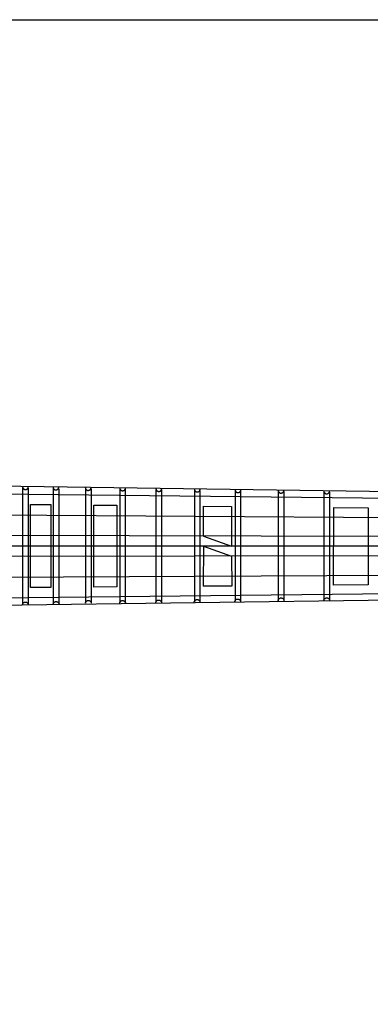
# Model space of a CAD drawing. Extents: x -330 to 789, y -284 to 512.
# Tile 4 of 10: x 206 to 366, y 63 to 512. Entities that reach past the tile are written whole.
import ezdxf

# ---------------------------------------------------------------- set-up
doc = ezdxf.new("R2010")
doc.units = 0
for name, color, linetype in [('BlockMrk', 7, 'CONTINUOUS'), ('BORDER', 7, 'CONTINUOUS'), ('NECK', 7, 'CONTINUOUS')]:
    doc.layers.add(name, color=color, linetype=linetype)

# ---------------------------------------------------------------- blocks, each defined once
blk = doc.blocks.new('*E16')
at = {"layer": 'NECK', "color": 7, "linetype": 'CONTINUOUS'}
blk.add_lwpolyline([(537.343651, 287.818773), (537.34673, 287.755089), (537.353708, 287.69107), (537.364455, 287.626934), (537.378838, 287.562901), (537.396727, 287.499188), (537.41799, 287.436015), (537.442498, 287.373598), (537.470117, 287.312158), (537.500719, 287.251912), (537.53417, 287.193079), (537.570341, 287.135877), (537.609099, 287.080525), (537.650315, 287.027241), (537.693857, 286.976243), (537.739593, 286.927751), (537.787393, 286.881982), (537.837126, 286.839155), (537.88866, 286.799488), (537.941865, 286.763201), (537.996609, 286.73051), (538.054815, 286.700503), (538.115127, 286.673881), (538.177319, 286.650605), (538.241165, 286.630639), (538.306437, 286.613945), (538.372909, 286.600485), (538.440354, 286.590221), (538.508545, 286.583116), (538.577256, 286.579131), (538.646259, 286.57823), (538.715329, 286.580375), (538.784238, 286.585527), (538.85276, 286.59365), (538.920668, 286.604705), (538.987735, 286.618655), (539.053735, 286.635463), (539.11844, 286.655089), (539.181625, 286.677498), (539.243062, 286.702651), (539.302524, 286.73051), (539.354579, 286.758579), (539.405366, 286.790009), (539.454755, 286.824607), (539.502618, 286.86218), (539.548825, 286.902534), (539.593247, 286.945475), (539.635755, 286.99081), (539.67622, 287.038346), (539.714514, 287.087888), (539.750507, 287.139244), (539.78407, 287.19222), (539.815075, 287.246621), (539.843391, 287.302256), (539.868891, 287.35893), (539.891444, 287.416449), (539.910923, 287.474621), (539.927198, 287.533251), (539.94014, 287.592147), (539.949619, 287.651114), (539.955508, 287.709959)], dxfattribs=at)
blk = doc.blocks.new('*E17')
at = {"layer": 'NECK', "color": 7, "linetype": 'CONTINUOUS'}
blk.add_lwpolyline([(551.211619, 287.664697), (551.214698, 287.601009), (551.221676, 287.536987), (551.232423, 287.472848), (551.246806, 287.408812), (551.264695, 287.345098), (551.285958, 287.281922), (551.310466, 287.219505), (551.338085, 287.158063), (551.368687, 287.097817), (551.402138, 287.038983), (551.438309, 286.981782), (551.477067, 286.92643), (551.518283, 286.873147), (551.561825, 286.822151), (551.607561, 286.77366), (551.655361, 286.727894), (551.705094, 286.685069), (551.756628, 286.645405), (551.809833, 286.609121), (551.864577, 286.576434), (551.922787, 286.546428), (551.983103, 286.519806), (552.045298, 286.496531), (552.109145, 286.476565), (552.174418, 286.45987), (552.240891, 286.446408), (552.308336, 286.436143), (552.376526, 286.429037), (552.445237, 286.425051), (552.514239, 286.424148), (552.583308, 286.426292), (552.652216, 286.431443), (552.720736, 286.439565), (552.788642, 286.45062), (552.855708, 286.46457), (552.921706, 286.481378), (552.986411, 286.501006), (553.049594, 286.523416), (553.111031, 286.548571), (553.170493, 286.576434), (553.222546, 286.604504), (553.27333, 286.635936), (553.322718, 286.670535), (553.370579, 286.708108), (553.416785, 286.748462), (553.461207, 286.791403), (553.503715, 286.836738), (553.544181, 286.884273), (553.582475, 286.933814), (553.618469, 286.985169), (553.652032, 287.038143), (553.683038, 287.092543), (553.711355, 287.148176), (553.736856, 287.204847), (553.75941, 287.262364), (553.77889, 287.320533), (553.795165, 287.37916), (553.808107, 287.438053), (553.817587, 287.497016), (553.823476, 287.555858)], dxfattribs=at)
blk = doc.blocks.new('*E18')
at = {"layer": 'NECK', "color": 7, "linetype": 'CONTINUOUS'}
blk.add_lwpolyline([(565.927058, 287.433557), (565.930137, 287.369869), (565.937115, 287.305847), (565.947862, 287.241708), (565.962245, 287.177672), (565.980134, 287.113958), (566.001398, 287.050782), (566.025905, 286.988365), (566.053525, 286.926923), (566.084126, 286.866677), (566.117577, 286.807843), (566.153748, 286.750642), (566.192507, 286.69529), (566.233723, 286.642007), (566.277264, 286.591011), (566.323001, 286.54252), (566.370801, 286.496754), (566.420534, 286.453929), (566.472068, 286.414265), (566.525272, 286.377981), (566.580016, 286.345294), (566.638223, 286.315289), (566.698537, 286.288669), (566.76073, 286.265394), (566.824577, 286.245428), (566.889849, 286.228734), (566.956321, 286.215273), (567.023766, 286.205008), (567.091958, 286.197901), (567.160668, 286.193915), (567.229671, 286.193012), (567.298741, 286.195155), (567.36765, 286.200306), (567.436171, 286.208428), (567.504078, 286.219482), (567.571145, 286.233431), (567.637144, 286.250239), (567.701849, 286.269866), (567.765033, 286.292276), (567.82647, 286.317432), (567.885932, 286.345294), (567.937985, 286.373364), (567.988769, 286.404796), (568.038157, 286.439395), (568.086018, 286.476969), (568.132224, 286.517323), (568.176646, 286.560264), (568.219154, 286.6056), (568.25962, 286.653135), (568.297914, 286.702677), (568.333908, 286.754032), (568.367472, 286.807007), (568.398477, 286.861409), (568.426794, 286.917043), (568.452295, 286.973716), (568.474849, 287.031235), (568.494329, 287.089406), (568.510604, 287.148036), (568.523546, 287.206931), (568.533026, 287.265898), (568.538915, 287.324743)], dxfattribs=at)
blk = doc.blocks.new('*E19')
at = {"layer": 'NECK', "color": 7, "linetype": 'CONTINUOUS'}
blk.add_lwpolyline([(581.619737, 287.27948), (581.622816, 287.215792), (581.629794, 287.15177), (581.640539, 287.087631), (581.654921, 287.023596), (581.672809, 286.959881), (581.694072, 286.896705), (581.718578, 286.834287), (581.746196, 286.772845), (581.776796, 286.712598), (581.810247, 286.653764), (581.846416, 286.596561), (581.885175, 286.541208), (581.92639, 286.487924), (581.969932, 286.436926), (582.015669, 286.388433), (582.06347, 286.342664), (582.113204, 286.299837), (582.16474, 286.26017), (582.217948, 286.223882), (582.272695, 286.191192), (582.330901, 286.161186), (582.391214, 286.134565), (582.453406, 286.111291), (582.517251, 286.091326), (582.582523, 286.074632), (582.648993, 286.061172), (582.716437, 286.050908), (582.784627, 286.043803), (582.853336, 286.039818), (582.922339, 286.038917), (582.991408, 286.041061), (583.060316, 286.046213), (583.128837, 286.054335), (583.196745, 286.065389), (583.263812, 286.079339), (583.329812, 286.096146), (583.394519, 286.115772), (583.457706, 286.13818), (583.519145, 286.163333), (583.578611, 286.191192), (583.630664, 286.219258), (583.681448, 286.250687), (583.730835, 286.285284), (583.778696, 286.322857), (583.8249, 286.363211), (583.86932, 286.406153), (583.911827, 286.451489), (583.952291, 286.499026), (583.990583, 286.54857), (584.026575, 286.599928), (584.060137, 286.652905), (584.09114, 286.707308), (584.119455, 286.762944), (584.144954, 286.819619), (584.167507, 286.877139), (584.186985, 286.935311), (584.203259, 286.99394), (584.2162, 287.052834), (584.22568, 287.111799), (584.231568, 287.170641)], dxfattribs=at)
blk = doc.blocks.new('*E20')
at = {"layer": 'NECK', "color": 7, "linetype": 'CONTINUOUS'}
blk.add_lwpolyline([(598.107157, 286.971302), (598.110236, 286.907614), (598.117214, 286.843592), (598.127959, 286.779453), (598.142341, 286.715418), (598.160229, 286.651703), (598.181491, 286.588527), (598.205997, 286.526109), (598.233616, 286.464667), (598.264216, 286.40442), (598.297666, 286.345586), (598.333836, 286.288383), (598.372594, 286.23303), (598.413809, 286.179746), (598.457351, 286.128748), (598.503088, 286.080255), (598.550889, 286.034486), (598.600623, 285.991659), (598.652159, 285.951992), (598.705367, 285.915704), (598.760114, 285.883014), (598.81832, 285.853008), (598.878633, 285.826387), (598.940825, 285.803113), (599.00467, 285.783148), (599.069942, 285.766454), (599.136412, 285.752994), (599.203856, 285.74273), (599.272046, 285.735625), (599.340755, 285.73164), (599.409758, 285.730739), (599.478827, 285.732883), (599.547735, 285.738035), (599.616256, 285.746157), (599.684164, 285.757211), (599.751231, 285.771161), (599.817231, 285.787968), (599.881938, 285.807594), (599.945125, 285.830002), (600.006564, 285.855155), (600.06603, 285.883014), (600.118083, 285.91108), (600.168867, 285.942509), (600.218254, 285.977106), (600.266115, 286.014679), (600.312319, 286.055033), (600.35674, 286.097975), (600.399246, 286.143311), (600.43971, 286.190848), (600.478003, 286.240392), (600.513994, 286.29175), (600.547556, 286.344727), (600.57856, 286.39913), (600.606875, 286.454766), (600.632374, 286.511441), (600.654927, 286.568961), (600.674405, 286.627133), (600.690679, 286.685762), (600.70362, 286.744656), (600.7131, 286.803621), (600.718988, 286.862463)], dxfattribs=at)
blk = doc.blocks.new('*E21')
at = {"layer": 'NECK', "color": 7, "linetype": 'CONTINUOUS'}
blk.add_lwpolyline([(615.603286, 286.740162), (615.606365, 286.676474), (615.613343, 286.612452), (615.62409, 286.548314), (615.638473, 286.484278), (615.656362, 286.420563), (615.677625, 286.357388), (615.702133, 286.29497), (615.729752, 286.233529), (615.760354, 286.173282), (615.793805, 286.114449), (615.829976, 286.057247), (615.868734, 286.001896), (615.90995, 285.948612), (615.953492, 285.897616), (615.999228, 285.849126), (616.047028, 285.803359), (616.096761, 285.760534), (616.148295, 285.72087), (616.2015, 285.684586), (616.256244, 285.651899), (616.314451, 285.621894), (616.374765, 285.595274), (616.436958, 285.571999), (616.500805, 285.552034), (616.566077, 285.535339), (616.632549, 285.521878), (616.699994, 285.511613), (616.768185, 285.504506), (616.836896, 285.50052), (616.905899, 285.499617), (616.974968, 285.50176), (617.043877, 285.506911), (617.112398, 285.515033), (617.180306, 285.526087), (617.247372, 285.540037), (617.313372, 285.556844), (617.378077, 285.576471), (617.441261, 285.598881), (617.502698, 285.624037), (617.56216, 285.651899), (617.614213, 285.679969), (617.664997, 285.711401), (617.714385, 285.746), (617.762246, 285.783573), (617.808452, 285.823927), (617.852874, 285.866869), (617.895382, 285.912203), (617.935848, 285.959738), (617.974142, 286.00928), (618.010136, 286.060634), (618.043699, 286.113608), (618.074705, 286.168008), (618.103022, 286.223641), (618.128523, 286.280313), (618.151077, 286.33783), (618.170557, 286.395998), (618.186832, 286.454626), (618.199774, 286.513518), (618.209254, 286.572482), (618.215143, 286.631323)], dxfattribs=at)
blk = doc.blocks.new('*E22')
at = {"layer": 'NECK', "color": 7, "linetype": 'CONTINUOUS'}
blk.add_lwpolyline([(634.170966, 286.431984), (634.174045, 286.368296), (634.181023, 286.304274), (634.191768, 286.240136), (634.20615, 286.1761), (634.224038, 286.112385), (634.2453, 286.04921), (634.269806, 285.986792), (634.297425, 285.925351), (634.328025, 285.865104), (634.361475, 285.806271), (634.397645, 285.749069), (634.436403, 285.693718), (634.477618, 285.640434), (634.52116, 285.589438), (634.566897, 285.540948), (634.614698, 285.495181), (634.664432, 285.452356), (634.715968, 285.412692), (634.769176, 285.376408), (634.823923, 285.343721), (634.882131, 285.313718), (634.942445, 285.287098), (635.004638, 285.263825), (635.068483, 285.24386), (635.133755, 285.227166), (635.200226, 285.213705), (635.26767, 285.20344), (635.33586, 285.196333), (635.404569, 285.192347), (635.473571, 285.191444), (635.542639, 285.193586), (635.611547, 285.198736), (635.680068, 285.206857), (635.747975, 285.217911), (635.815042, 285.23186), (635.881042, 285.248667), (635.945748, 285.268294), (636.008934, 285.290704), (636.070373, 285.315859), (636.129839, 285.343721), (636.18189, 285.371789), (636.232672, 285.403218), (636.282058, 285.437816), (636.329919, 285.475388), (636.376124, 285.515742), (636.420545, 285.558683), (636.463053, 285.604018), (636.503518, 285.651553), (636.541812, 285.701096), (636.577806, 285.752452), (636.611369, 285.805428), (636.642374, 285.85983), (636.670691, 285.915465), (636.69619, 285.972139), (636.718743, 286.029659), (636.738221, 286.087831), (636.754495, 286.146462), (636.767435, 286.205357), (636.776912, 286.264325), (636.782797, 286.32317)], dxfattribs=at)
blk = doc.blocks.new('*E23')
at = {"layer": 'NECK', "color": 7, "linetype": 'CONTINUOUS'}
blk.add_lwpolyline([(653.796098, 286.200844), (653.79918, 286.13716), (653.806161, 286.073141), (653.81691, 286.009005), (653.831295, 285.944972), (653.849185, 285.881259), (653.870449, 285.818085), (653.894957, 285.755669), (653.922577, 285.694229), (653.953178, 285.633983), (653.986629, 285.57515), (654.0228, 285.517948), (654.061559, 285.462596), (654.102775, 285.409311), (654.146317, 285.358314), (654.192054, 285.309822), (654.239856, 285.264053), (654.28959, 285.221226), (654.341126, 285.181559), (654.394334, 285.145271), (654.449081, 285.112581), (654.507287, 285.082575), (654.5676, 285.055954), (654.629792, 285.03268), (654.693637, 285.012715), (654.758909, 284.996021), (654.825379, 284.982561), (654.892823, 284.972297), (654.961013, 284.965192), (655.029722, 284.961207), (655.098725, 284.960306), (655.167794, 284.96245), (655.236702, 284.967602), (655.305223, 284.975724), (655.373131, 284.986778), (655.440198, 285.000728), (655.506198, 285.017535), (655.570905, 285.037161), (655.634092, 285.059569), (655.695531, 285.084722), (655.754997, 285.112581), (655.80705, 285.140647), (655.857834, 285.172075), (655.907221, 285.206672), (655.955082, 285.244243), (656.001286, 285.284596), (656.045706, 285.327537), (656.088213, 285.372872), (656.128677, 285.420408), (656.166969, 285.469951), (656.202961, 285.521307), (656.236523, 285.574283), (656.267526, 285.628686), (656.295841, 285.684322), (656.32134, 285.740997), (656.343893, 285.798517), (656.363371, 285.85669), (656.379645, 285.915321), (656.392586, 285.974217), (656.402066, 286.033185), (656.407954, 286.09203)], dxfattribs=at)
blk = doc.blocks.new('*E24')
at = {"layer": 'NECK', "color": 7, "linetype": 'CONTINUOUS'}
blk.add_lwpolyline([(674.598164, 285.892666), (674.601243, 285.828982), (674.608221, 285.764963), (674.618968, 285.700827), (674.633351, 285.636794), (674.65124, 285.573081), (674.672504, 285.509907), (674.697011, 285.447491), (674.724631, 285.386051), (674.755232, 285.325805), (674.788683, 285.266972), (674.824854, 285.20977), (674.863613, 285.154418), (674.904829, 285.101133), (674.94837, 285.050136), (674.994107, 285.001644), (675.041907, 284.955875), (675.09164, 284.913048), (675.143174, 284.873381), (675.196378, 284.837093), (675.251122, 284.804403), (675.309328, 284.774396), (675.36964, 284.747774), (675.431833, 284.724498), (675.495679, 284.704532), (675.560951, 284.687838), (675.627423, 284.674378), (675.694868, 284.664114), (675.763059, 284.657009), (675.83177, 284.653024), (675.900773, 284.652123), (675.969843, 284.654268), (676.038752, 284.65942), (676.107274, 284.667543), (676.175182, 284.678598), (676.242249, 284.692548), (676.308249, 284.709356), (676.372954, 284.728982), (676.436139, 284.751391), (676.497576, 284.776544), (676.557038, 284.804403), (676.609093, 284.832472), (676.65988, 284.863902), (676.709269, 284.8985), (676.757131, 284.936073), (676.803338, 284.976426), (676.84776, 285.019368), (676.890268, 285.064703), (676.930734, 285.112238), (676.969028, 285.161781), (677.005021, 285.213136), (677.038584, 285.266112), (677.069588, 285.320514), (677.097905, 285.376148), (677.123404, 285.432822), (677.145958, 285.490342), (677.165437, 285.548514), (677.181711, 285.607144), (677.194653, 285.66604), (677.204132, 285.725007), (677.210021, 285.783852)], dxfattribs=at)
blk = doc.blocks.new('*E41')
at = {"layer": 'NECK', "color": 7, "linetype": 'CONTINUOUS'}
blk.add_lwpolyline([(674.618154, 235.948773), (674.621233, 236.011233), (674.628211, 236.074021), (674.638958, 236.136922), (674.653341, 236.199722), (674.67123, 236.262207), (674.692493, 236.324164), (674.717001, 236.385377), (674.74462, 236.445632), (674.775222, 236.504716), (674.808673, 236.562414), (674.844844, 236.618512), (674.883602, 236.672796), (674.924818, 236.725052), (674.96836, 236.775065), (675.014096, 236.822621), (675.061896, 236.867506), (675.111629, 236.909507), (675.163163, 236.948408), (675.216368, 236.983995), (675.271112, 237.016055), (675.32932, 237.045484), (675.389634, 237.071594), (675.451827, 237.094421), (675.515674, 237.114002), (675.580947, 237.130374), (675.647419, 237.143575), (675.714865, 237.153641), (675.783056, 237.160609), (675.851767, 237.164516), (675.920771, 237.165399), (675.989842, 237.163295), (676.058751, 237.158242), (676.127274, 237.150275), (676.195183, 237.139433), (676.262251, 237.125752), (676.328253, 237.109268), (676.39296, 237.09002), (676.456147, 237.068044), (676.517587, 237.043376), (676.577053, 237.016055), (676.629106, 236.988531), (676.679891, 236.957709), (676.729278, 236.923779), (676.777139, 236.886932), (676.823344, 236.847357), (676.867764, 236.805244), (676.910271, 236.760782), (676.950735, 236.714163), (676.989027, 236.665575), (677.025019, 236.615209), (677.058581, 236.563254), (677.089584, 236.509901), (677.117899, 236.455338), (677.143397, 236.399757), (677.16595, 236.343346), (677.185428, 236.286297), (677.201702, 236.228797), (677.214643, 236.171039), (677.224123, 236.113211), (677.230011, 236.055503)], dxfattribs=at)
blk = doc.blocks.new('*E42')
at = {"layer": 'NECK', "color": 7, "linetype": 'CONTINUOUS'}
blk.add_lwpolyline([(653.818247, 235.924516), (653.821326, 235.986973), (653.828304, 236.049758), (653.839051, 236.112656), (653.853434, 236.175455), (653.871323, 236.237939), (653.892586, 236.299895), (653.917094, 236.361108), (653.944713, 236.421363), (653.975314, 236.480447), (654.008766, 236.538145), (654.044937, 236.594243), (654.083695, 236.648527), (654.124911, 236.700782), (654.168453, 236.750794), (654.214189, 236.79835), (654.261989, 236.843234), (654.311722, 236.885233), (654.363256, 236.924132), (654.41646, 236.959716), (654.471204, 236.991773), (654.529412, 237.021199), (654.589726, 237.047307), (654.65192, 237.070132), (654.715767, 237.089713), (654.781039, 237.106086), (654.847512, 237.119287), (654.914956, 237.129354), (654.983148, 237.136323), (655.051858, 237.140232), (655.120861, 237.141117), (655.18993, 237.139015), (655.258839, 237.133964), (655.32736, 237.125999), (655.395267, 237.115157), (655.462333, 237.101477), (655.528332, 237.084994), (655.593037, 237.065745), (655.656221, 237.043767), (655.717658, 237.019098), (655.77712, 236.991773), (655.829173, 236.964244), (655.879958, 236.933419), (655.929346, 236.899488), (655.977208, 236.86264), (656.023414, 236.823065), (656.067835, 236.780953), (656.110344, 236.736493), (656.15081, 236.689876), (656.189104, 236.641291), (656.225097, 236.590927), (656.258661, 236.538976), (656.289666, 236.485625), (656.317983, 236.431066), (656.343483, 236.375488), (656.366038, 236.319081), (656.385517, 236.262034), (656.401792, 236.204537), (656.414734, 236.14678), (656.424214, 236.088953), (656.430103, 236.031246)], dxfattribs=at)
blk = doc.blocks.new('*E43')
at = {"layer": 'NECK', "color": 7, "linetype": 'CONTINUOUS'}
blk.add_lwpolyline([(634.058494, 235.40948), (634.061573, 235.471937), (634.068551, 235.534722), (634.079298, 235.59762), (634.093681, 235.660419), (634.11157, 235.722903), (634.132834, 235.784859), (634.157341, 235.846072), (634.184961, 235.906327), (634.215562, 235.965411), (634.249013, 236.023109), (634.285184, 236.079207), (634.323943, 236.133491), (634.365159, 236.185746), (634.4087, 236.235758), (634.454437, 236.283314), (634.502237, 236.328198), (634.55197, 236.370197), (634.603504, 236.409096), (634.656708, 236.44468), (634.711452, 236.476737), (634.769661, 236.506164), (634.829976, 236.532271), (634.892171, 236.555097), (634.956018, 236.574676), (635.021291, 236.591048), (635.087764, 236.604248), (635.15521, 236.614314), (635.223401, 236.621282), (635.292112, 236.62519), (635.361116, 236.626073), (635.430186, 236.62397), (635.499095, 236.618918), (635.567617, 236.610952), (635.635525, 236.600111), (635.702593, 236.58643), (635.768594, 236.569948), (635.833301, 236.550701), (635.896488, 236.528725), (635.957927, 236.504058), (636.017393, 236.476737), (636.069445, 236.449213), (636.120229, 236.418392), (636.169616, 236.384464), (636.217476, 236.347618), (636.26368, 236.308045), (636.308101, 236.265933), (636.350607, 236.221474), (636.391071, 236.174856), (636.429364, 236.12627), (636.465355, 236.075905), (636.498918, 236.023952), (636.529921, 235.9706), (636.558237, 235.916039), (636.583736, 235.86046), (636.606289, 235.80405), (636.625767, 235.747002), (636.642042, 235.689504), (636.654983, 235.631746), (636.664462, 235.573919), (636.670351, 235.516211)], dxfattribs=at)
blk = doc.blocks.new('*E44')
at = {"layer": 'NECK', "color": 7, "linetype": 'CONTINUOUS'}
blk.add_lwpolyline([(615.567879, 235.17834), (615.570961, 235.240797), (615.577942, 235.303582), (615.588691, 235.36648), (615.603075, 235.429279), (615.620965, 235.491763), (615.642229, 235.553719), (615.666737, 235.614932), (615.694356, 235.675187), (615.724957, 235.734271), (615.758407, 235.791969), (615.794577, 235.848067), (615.833334, 235.902351), (615.874549, 235.954606), (615.918089, 236.004618), (615.963824, 236.052174), (616.011623, 236.097058), (616.061355, 236.139057), (616.112888, 236.177956), (616.166092, 236.21354), (616.220836, 236.245597), (616.279047, 236.275025), (616.339363, 236.301133), (616.401559, 236.32396), (616.465406, 236.343541), (616.53068, 236.359914), (616.597153, 236.373116), (616.664598, 236.383183), (616.73279, 236.390152), (616.8015, 236.394061), (616.870504, 236.394945), (616.939573, 236.392843), (617.008482, 236.387791), (617.077004, 236.379825), (617.144911, 236.368983), (617.211979, 236.355302), (617.277979, 236.338819), (617.342686, 236.319569), (617.405872, 236.297591), (617.467311, 236.272922), (617.526777, 236.245597), (617.578828, 236.218071), (617.629611, 236.187248), (617.678997, 236.153318), (617.726856, 236.116471), (617.77306, 236.076897), (617.81748, 236.034785), (617.859987, 235.990325), (617.900451, 235.943708), (617.938744, 235.895122), (617.974736, 235.844758), (618.008299, 235.792806), (618.039302, 235.739455), (618.067619, 235.684895), (618.093118, 235.629316), (618.115672, 235.572908), (618.13515, 235.51586), (618.151425, 235.458363), (618.164367, 235.400606), (618.173846, 235.342778), (618.179735, 235.285071)], dxfattribs=at)
blk = doc.blocks.new('*E45')
at = {"layer": 'NECK', "color": 7, "linetype": 'CONTINUOUS'}
blk.add_lwpolyline([(598.078836, 234.9472), (598.081915, 235.00966), (598.088893, 235.072448), (598.09964, 235.135349), (598.114023, 235.198149), (598.131912, 235.260635), (598.153175, 235.322591), (598.177683, 235.383804), (598.205302, 235.44406), (598.235903, 235.503144), (598.269355, 235.560842), (598.305526, 235.61694), (598.344284, 235.671224), (598.3855, 235.723479), (598.429042, 235.773492), (598.474778, 235.821048), (598.522578, 235.865933), (598.572311, 235.907934), (598.623845, 235.946835), (598.677049, 235.982422), (598.731793, 236.014482), (598.790001, 236.043911), (598.850315, 236.070021), (598.912508, 236.092848), (598.976355, 236.112429), (599.041628, 236.128802), (599.1081, 236.142002), (599.175546, 236.152068), (599.243737, 236.159036), (599.312449, 236.162943), (599.381453, 236.163826), (599.450523, 236.161722), (599.519433, 236.156669), (599.587955, 236.148702), (599.655864, 236.13786), (599.722933, 236.124179), (599.788934, 236.107695), (599.853641, 236.088447), (599.916828, 236.066471), (599.978268, 236.041803), (600.037734, 236.014482), (600.089787, 235.986957), (600.140572, 235.956135), (600.18996, 235.922206), (600.23782, 235.885359), (600.284025, 235.845783), (600.328446, 235.80367), (600.370952, 235.759209), (600.411416, 235.71259), (600.449708, 235.664002), (600.4857, 235.613636), (600.519262, 235.561681), (600.550265, 235.508328), (600.57858, 235.453765), (600.604079, 235.398184), (600.626631, 235.341774), (600.646109, 235.284724), (600.662383, 235.227225), (600.675324, 235.169467), (600.684804, 235.111639), (600.690692, 235.053931)], dxfattribs=at)
blk = doc.blocks.new('*E46')
at = {"layer": 'NECK', "color": 7, "linetype": 'CONTINUOUS'}
blk.add_lwpolyline([(581.591365, 234.716085), (581.594444, 234.778542), (581.601422, 234.841326), (581.612169, 234.904224), (581.626552, 234.967022), (581.644441, 235.029505), (581.665705, 235.09146), (581.690212, 235.152671), (581.717832, 235.212925), (581.748433, 235.272008), (581.781884, 235.329705), (581.818055, 235.385802), (581.856814, 235.440085), (581.89803, 235.49234), (581.941571, 235.542353), (581.987308, 235.589909), (582.035108, 235.634794), (582.084841, 235.676794), (582.136375, 235.715695), (582.189579, 235.751282), (582.244323, 235.783342), (582.302528, 235.81277), (582.36284, 235.838879), (582.425032, 235.861705), (582.488878, 235.881285), (582.55415, 235.897657), (582.620621, 235.910858), (582.688066, 235.920923), (582.756258, 235.927891), (582.824969, 235.931799), (582.893972, 235.932682), (582.963042, 235.930579), (583.031952, 235.925526), (583.100474, 235.91756), (583.168382, 235.906718), (583.23545, 235.893037), (583.301449, 235.876554), (583.366155, 235.857306), (583.42934, 235.83533), (583.490777, 235.810663), (583.550239, 235.783342), (583.602293, 235.755816), (583.653079, 235.724992), (583.702468, 235.691062), (583.75033, 235.654214), (583.796536, 235.614638), (583.840958, 235.572525), (583.883467, 235.528064), (583.923932, 235.481445), (583.962226, 235.432859), (583.998219, 235.382494), (584.031783, 235.330541), (584.062787, 235.277189), (584.091104, 235.222629), (584.116604, 235.16705), (584.139158, 235.110642), (584.158637, 235.053595), (584.174912, 234.9961), (584.187854, 234.938345), (584.197333, 234.88052), (584.203222, 234.822816)], dxfattribs=at)
blk = doc.blocks.new('*E47')
at = {"layer": 'NECK', "color": 7, "linetype": 'CONTINUOUS'}
blk.add_lwpolyline([(565.989669, 234.745549), (565.992752, 234.808009), (565.999733, 234.870797), (566.010481, 234.933698), (566.024866, 234.996498), (566.042756, 235.058984), (566.06402, 235.12094), (566.088527, 235.182152), (566.116147, 235.242407), (566.146747, 235.301491), (566.180198, 235.359188), (566.216368, 235.415285), (566.255125, 235.469568), (566.29634, 235.521822), (566.33988, 235.571833), (566.385615, 235.619387), (566.433414, 235.66427), (566.483146, 235.706268), (566.534679, 235.745166), (566.587883, 235.78075), (566.642627, 235.812806), (566.700838, 235.842234), (566.761154, 235.868342), (566.82335, 235.891169), (566.887198, 235.91075), (566.952471, 235.927123), (567.018944, 235.940324), (567.08639, 235.950391), (567.154581, 235.957361), (567.223292, 235.961269), (567.292295, 235.962154), (567.361364, 235.960052), (567.430273, 235.955), (567.498795, 235.947034), (567.566703, 235.936192), (567.63377, 235.922511), (567.69977, 235.906028), (567.764477, 235.886778), (567.827663, 235.8648), (567.889102, 235.840131), (567.948568, 235.812806), (568.000619, 235.78528), (568.051402, 235.754457), (568.100788, 235.720527), (568.148647, 235.68368), (568.194851, 235.644106), (568.239271, 235.601994), (568.281778, 235.557534), (568.322242, 235.510917), (568.360535, 235.462332), (568.396527, 235.411968), (568.43009, 235.360015), (568.461093, 235.306664), (568.48941, 235.252104), (568.514909, 235.196525), (568.537463, 235.140117), (568.556941, 235.083069), (568.573216, 235.025572), (568.586158, 234.967815), (568.595637, 234.909988), (568.601526, 234.85228)], dxfattribs=at)
blk = doc.blocks.new('*E48')
at = {"layer": 'NECK', "color": 7, "linetype": 'CONTINUOUS'}
blk.add_lwpolyline([(551.337502, 234.253805), (551.340584, 234.316265), (551.347565, 234.379053), (551.358314, 234.441954), (551.372698, 234.504754), (551.390588, 234.56724), (551.411852, 234.629196), (551.43636, 234.690408), (551.463979, 234.750663), (551.49458, 234.809747), (551.52803, 234.867444), (551.5642, 234.923541), (551.602957, 234.977824), (551.644172, 235.030078), (551.687712, 235.080089), (551.733447, 235.127643), (551.781246, 235.172526), (551.830978, 235.214524), (551.882511, 235.253422), (551.935715, 235.289006), (551.990459, 235.321062), (552.04867, 235.35049), (552.108986, 235.376598), (552.171182, 235.399425), (552.23503, 235.419006), (552.300303, 235.435379), (552.366776, 235.44858), (552.434222, 235.458647), (552.502413, 235.465617), (552.571124, 235.469525), (552.640127, 235.47041), (552.709196, 235.468308), (552.778105, 235.463256), (552.846627, 235.45529), (552.914535, 235.444448), (552.981602, 235.430767), (553.047602, 235.414284), (553.112309, 235.395034), (553.175495, 235.373056), (553.236934, 235.348387), (553.2964, 235.321062), (553.348451, 235.293536), (553.399234, 235.262713), (553.44862, 235.228783), (553.496479, 235.191936), (553.542683, 235.152362), (553.587103, 235.11025), (553.62961, 235.06579), (553.670074, 235.019173), (553.708367, 234.970588), (553.744359, 234.920224), (553.777922, 234.868271), (553.808925, 234.81492), (553.837242, 234.76036), (553.862741, 234.704781), (553.885295, 234.648373), (553.904773, 234.591325), (553.921048, 234.533828), (553.93399, 234.476071), (553.943469, 234.418244), (553.949358, 234.360536)], dxfattribs=at)
blk = doc.blocks.new('*E49')
at = {"layer": 'NECK', "color": 7, "linetype": 'CONTINUOUS'}
blk.add_lwpolyline([(537.315457, 234.022691), (537.318539, 234.085147), (537.32552, 234.147932), (537.336269, 234.21083), (537.350653, 234.273628), (537.368543, 234.336111), (537.389807, 234.398065), (537.414315, 234.459277), (537.441934, 234.519531), (537.472535, 234.578613), (537.505985, 234.63631), (537.542155, 234.692408), (537.580913, 234.746691), (537.622127, 234.798946), (537.665668, 234.848958), (537.711403, 234.896514), (537.759202, 234.9414), (537.808934, 234.9834), (537.860467, 235.022301), (537.913671, 235.057888), (537.968415, 235.089948), (538.026623, 235.119377), (538.086937, 235.145487), (538.14913, 235.168314), (538.212977, 235.187895), (538.27825, 235.204267), (538.344722, 235.217468), (538.412168, 235.227533), (538.480359, 235.234501), (538.54907, 235.238408), (538.618074, 235.239292), (538.687145, 235.237188), (538.756054, 235.232134), (538.824577, 235.224168), (538.892486, 235.213325), (538.959554, 235.199644), (539.025556, 235.183161), (539.090263, 235.163913), (539.15345, 235.141936), (539.21489, 235.117269), (539.274356, 235.089948), (539.32641, 235.062424), (539.377194, 235.031602), (539.426582, 234.997672), (539.474442, 234.960825), (539.520647, 234.92125), (539.565067, 234.879137), (539.607574, 234.834676), (539.648038, 234.788056), (539.68633, 234.739468), (539.722322, 234.689102), (539.755883, 234.637147), (539.786886, 234.583794), (539.815202, 234.529231), (539.8407, 234.47365), (539.863253, 234.417239), (539.882731, 234.36019), (539.899005, 234.302691), (539.911946, 234.244932), (539.921425, 234.187104), (539.927314, 234.129396)], dxfattribs=at)

msp = doc.modelspace()

# ---------------------------------------------------------------- linework, layer by layer
at = {"layer": 'BlockMrk', "color": 7, "linetype": 'CONTINUOUS'}
for p, q in [((289.52077, 276.897264), (289.532875, 290.582325)), ((289.532875, 290.582325), (302.387319, 290.457257)), ((302.387319, 290.457257), (302.405984, 272.32943)), ((289.52077, 276.897264), (302.405984, 272.32943)), ((289.51673, 272.32943), (289.500551, 254.038588)), ((289.51673, 272.32943), (302.410668, 267.780074)), ((302.410668, 267.780074), (302.424707, 254.144997)), ((302.424707, 254.144997), (289.500551, 254.038588))]:
    msp.add_line(p, q, dxfattribs=at)
for points in [[(219.955911, 291.259283), (219.958434, 253.466025), (210.804579, 253.390658), (210.804544, 291.348322), (219.955911, 291.259283)], [(250.115322, 290.965843), (250.128088, 253.714422), (239.592398, 253.627678), (239.601784, 291.068136), (250.115322, 290.965843)], [(364.577395, 289.85217), (364.656439, 254.657371), (348.834393, 254.527103), (348.905908, 290.004648), (364.577395, 289.85217)]]:
    msp.add_lwpolyline(points, dxfattribs=at)
at = {"layer": 'BORDER', "color": 7, "linetype": 'CONTINUOUS'}
msp.add_polyline3d([(-329.751279, 512.449514, -2), (789.082544, 512.449514, -2), (789.082544, -283.904317, -2), (-329.751279, -283.904317, -2), (-329.751279, 512.449514, -2), (-329.751279, 512.449514, -2)], close=True, dxfattribs=at)
at = {"layer": 'NECK', "color": 7, "linetype": 'CONTINUOUS'}
for p, q in [((603.726056, 291.464343, -2), (-61.736479, 298.998066, -2)), ((598.660077, 293.886283, -2), (142.201869, 300.42894)), ((207.1586, 298.755413, -2), (207.1586, 245.865424, -2)), ((209.6986, 298.755413, -2), (209.6986, 245.865424, -2)), ((221.0524, 298.504867, -2), (221.0524, 246.158998, -2)), ((223.5924, 298.504867, -2), (223.5924, 246.158998, -2)), ((235.7844, 298.430953, -2), (235.7844, 246.302762, -2)), ((238.3244, 298.430953, -2), (238.3244, 246.302762, -2)), ((251.38, 298.2133, -2), (251.38, 246.520414, -2)), ((253.92, 298.2133, -2), (253.92, 246.520414, -2)), ((267.89, 297.995648, -2), (267.89, 246.738067, -2)), ((270.43, 297.995648, -2), (270.43, 246.738067, -2)), ((285.416, 297.777995, -2), (285.416, 246.955719, -2)), ((287.956, 297.777995, -2), (287.956, 246.955719, -2)), ((303.944588, 297.451504, -2), (303.944588, 247.173372, -2)), ((306.498, 297.451504, -2), (306.498, 247.173372, -2)), ((323.6176, 297.233851, -2), (323.6176, 247.391025, -2)), ((326.1576, 297.233851, -2), (326.1576, 247.391025, -2)), ((344.4202, 297.016198, -2), (344.4202, 247.717516, -2)), ((346.9602, 297.016198, -2), (346.9602, 247.717516, -2)), ((603.726056, 283.657907, -2), (-61.735968, 288.341904, -2)), ((603.726056, 276.088046, -2), (-61.739955, 277.801916, -2)), ((603.489481, 268.28161, -2), (-61.736366, 267.17348, -2)), ((603.489481, 260.238599, -2), (-61.730728, 256.53126, -2)), ((603.726056, 253.141864, -2), (-61.722504, 245.832923, -2)), ((142.201869, 244.61504), (598.660077, 251.037423, -2))]:
    msp.add_line(p, q, dxfattribs=at)
at = {"layer": 'NECK', "color": 1, "linetype": 'CONTINUOUS'}
msp.add_line((599.134981, 272.32943, -2), (-24.752519, 272.32943, -2), dxfattribs=at)

# ---------------------------------------------------------------- block references
at = {"layer": 'NECK', "color": 7, "linetype": 'CONTINUOUS'}
for name in ['*E16', '*E17', '*E18', '*E19', '*E20', '*E21', '*E22', '*E23', '*E24', '*E48', '*E47', '*E46', '*E45', '*E44', '*E43', '*E42', '*E41', '*E49']:
    msp.add_blockref(name, (-330.200266, 11.568998, -2), dxfattribs=at)

doc.saveas('drawing.dxf')
